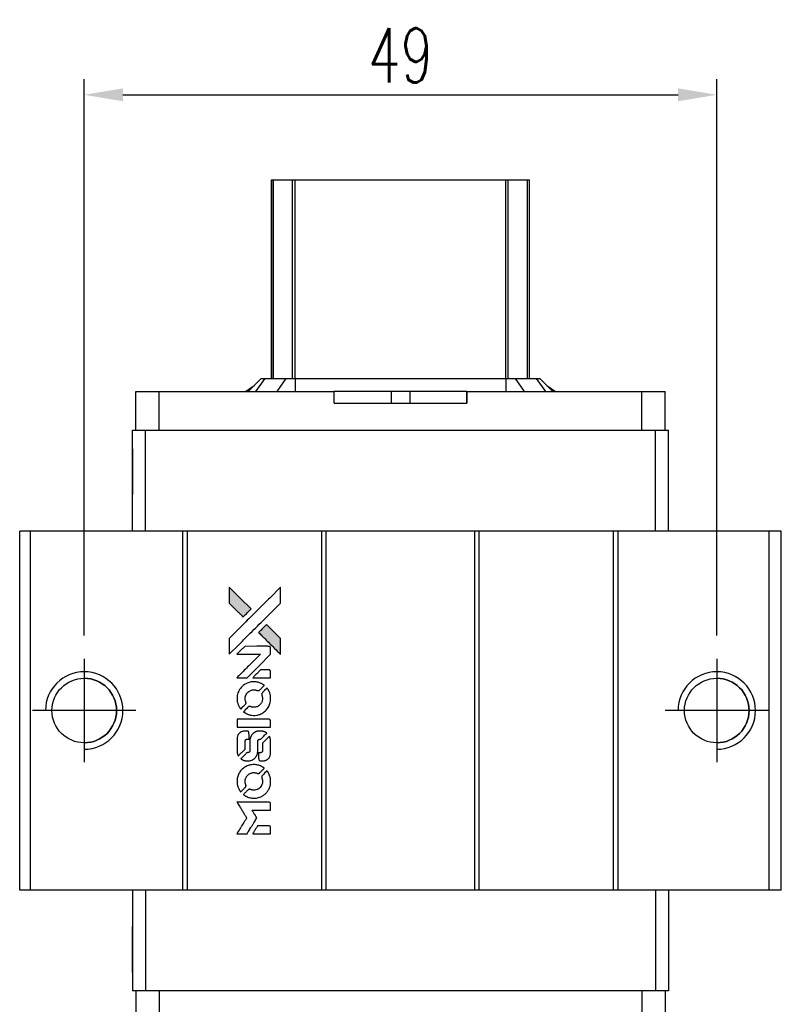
# Model space of a CAD drawing. Header units: millimetres. Extents: x 748 to 1021, y 329 to 555.
# Tile 2 of 3: x 766 to 825, y 479 to 555. Entities that reach past the tile are written whole.
import ezdxf

# ---------------------------------------------------------------- set-up
doc = ezdxf.new("R2010")
doc.units = ezdxf.units.MM
doc.header["$LTSCALE"] = 0.15
doc.layers.get('0').update_dxf_attribs({"linetype": 'CONTINUOUS'})
doc.layers.get('DEFPOINTS').update_dxf_attribs({"linetype": 'CONTINUOUS'})
doc.styles.add('DIM-7', font='SIMPLEX.shx', dxfattribs={"width": 0.7, "bigfont": 'chineset.shx'})
doc.dimstyles.new('CNS', dxfattribs={"dimtxt": 3.5, "dimasz": 2.5, "dimexe": 1, "dimexo": 1.5, "dimgap": 0.09, "dimtad": 0, "dimdsep": 46, "dimtxsty": 'DIM-7', "dimcen": 0.09, "dimclrd": 1, "dimclre": 1, "dimclrt": 4, "dimadec": 0, "dimazin": 0, "dimtfac": 1, "dimtix": 1, "dimtmove": 2, "dimatfit": 3, "dimfxl": 1, "dimtvp": 0.971429, "dimtolj": 1, "dimarcsym": 0})

# ---------------------------------------------------------------- blocks, each defined once
blk = doc.blocks.new('A$Cd6668f32')
at = {"linetype": 'Continuous'}
h = blk.add_hatch(color=256, dxfattribs=at)
h.dxf.hatch_style = 1
h.paths.add_polyline_path([(0, 19.087), (0, 18.47), (0, 17.853), (0.535, 17.322, 0.000288), (0.741, 17.118, 0.000479), (0.914, 16.947, 0.000013), (1.072, 16.792, 0.197177), (1.074, 16.791, 0.197497), (1.076, 16.792, 0.00004), (1.166, 16.88, 0.000834), (1.265, 16.979, 0.000506), (1.383, 17.096), (1.688, 17.402), (0.844, 18.244)])
h.paths.add_polyline_path([(2.888, 16.199), (2.581, 15.893, 0.000476), (2.464, 15.775, 0.000789), (2.365, 15.676, 0.000035), (2.276, 15.586, 0.19758), (2.275, 15.583, 0.198396), (2.276, 15.581, 0.000019), (2.398, 15.459, 0.000582), (2.532, 15.324, 0.000351), (2.692, 15.165, 0.000108), (3.37, 14.49, 0.000692), (3.714, 14.148, 0.000077), (3.952, 13.913, 0.197527), (3.96, 13.909, 0.410181), (3.964, 13.913, 0.000493), (3.966, 14.039, 0.002424), (3.967, 14.214, 0.000529), (3.968, 14.515), (3.968, 15.119), (3.428, 15.659)])
for points in [[(0.535, 17.322, 0.000288), (0.741, 17.118, 0.000479), (0.914, 16.947, 0.000013), (1.072, 16.792, 0.197177), (1.074, 16.791, 0.197497), (1.076, 16.792, 0.00004), (1.166, 16.88, 0.000836), (1.265, 16.979, 0.000505), (1.383, 17.096), (1.688, 17.402), (0.844, 18.244), (0, 19.087), (0, 18.47), (0, 17.853)], [(0.742, 14.634, -0.000056), (1.112, 15.004, -0.000021), (1.631, 15.521, -0.000021), (2.196, 16.085, -0.000025), (2.726, 16.614), (3.968, 17.852), (3.966, 18.466), (3.965, 19.08), (3.131, 18.252, 0.000274), (2.731, 17.854, 0.000123), (2.205, 17.331, 0.000121), (1.65, 16.777, 0.000165), (1.149, 16.277), (0, 15.13), (0, 14.512), (0, 13.894)], [(2.692, 15.165, 0.000108), (3.37, 14.49, 0.000692), (3.714, 14.148, 0.000077), (3.952, 13.913, 0.197527), (3.96, 13.909, 0.410182), (3.964, 13.913, 0.000493), (3.966, 14.039, 0.002424), (3.967, 14.214, 0.000529), (3.968, 14.514), (3.968, 15.119), (3.428, 15.659), (2.888, 16.199), (2.581, 15.893, 0.000476), (2.464, 15.775, 0.000789), (2.365, 15.676, 0.000035), (2.276, 15.586, 0.19758), (2.275, 15.583, 0.198396), (2.276, 15.581, 0.000019), (2.398, 15.459, 0.000582), (2.532, 15.324, 0.000351)], [(0.983, 12.071), (1.377, 12.071), (2.29, 12.986), (3.203, 13.9), (3.202, 14.155, 0.0008), (3.2, 14.319, 0.010795), (3.199, 14.379, 0.030495), (3.195, 14.412, 0.080372), (3.187, 14.434, 0.03816), (3.173, 14.456, 0.041799), (3.156, 14.474, 0.042486), (3.137, 14.49, 0.042078), (3.115, 14.502, 0.099276), (3.084, 14.509, 0.003302), (2.957, 14.511, 0.002586), (2.735, 14.512, 0.000204), (2.145, 14.511), (1.198, 14.509), (0.895, 14.205), (0.592, 13.9), (1.501, 13.897), (2.41, 13.894), (1.511, 12.999, 0.000253), (1.165, 12.655, 0.000412), (0.872, 12.363, 0.000041), (0.611, 12.101, 0.041338), (0.6, 12.088), (0.588, 12.071)], [(2.515, 12.071), (3.204, 12.071), (3.202, 12.328), (3.2, 12.585), (3.182, 12.615, 0.03146), (3.172, 12.628, 0.026444), (3.16, 12.641, 0.026444), (3.147, 12.653, 0.031457), (3.134, 12.663), (3.104, 12.681), (2.763, 12.683), (2.422, 12.684), (2.124, 12.383, 0.000745), (2.01, 12.267, 0.001228), (1.914, 12.168, 0.000087), (1.828, 12.079, 0.195134), (1.826, 12.076, 0.412117), (1.828, 12.074, 0.000048), (2.029, 12.073, 0.00109), (2.251, 12.072, 0.000653)], [(0.608, 10.325, 0.023681), (0.624, 10.217, 0.022402), (0.651, 10.109, 0.021929), (0.688, 10.001, 0.020503), (0.735, 9.895, 0.013745), (0.767, 9.835, 0.009767), (0.806, 9.769, 0.009658), (0.844, 9.709, 0.027804), (0.874, 9.67), (0.887, 9.655), (1.078, 9.845, 0.002053), (1.169, 9.938, 0.006738), (1.229, 10, 0.007826), (1.268, 10.044, 0.063909), (1.283, 10.066, 0.061532), (1.296, 10.1, 0.068674), (1.298, 10.135, 0.052072), (1.292, 10.177, 0.019648), (1.274, 10.233, -0.018366), (1.252, 10.302, -0.0288), (1.239, 10.362, -0.029061), (1.234, 10.423, -0.019155), (1.234, 10.494, -0.053809), (1.256, 10.647, -0.058833), (1.31, 10.786, -0.058566), (1.396, 10.91, -0.052525), (1.511, 11.016, -0.044733), (1.608, 11.075, -0.040573), (1.718, 11.119, -0.041123), (1.832, 11.143, -0.04951), (1.941, 11.147, -0.017369), (1.992, 11.142, -0.024255), (2.037, 11.134, -0.023787), (2.082, 11.121, -0.015798), (2.132, 11.102, 0.010631), (2.164, 11.09, 0.033653), (2.186, 11.083, 0.037806), (2.207, 11.08, 0.016307), (2.236, 11.08, 0.068179), (2.291, 11.087, 0.095747), (2.335, 11.11, 0.033418), (2.394, 11.162, 0.002133), (2.556, 11.327, 0.001452), (2.646, 11.42, 0.012393), (2.685, 11.463, 0.020479), (2.706, 11.489, 0.344362), (2.705, 11.499, 0.074287), (2.683, 11.519, 0.005454), (2.612, 11.564, 0.008391), (2.539, 11.609, 0.017097), (2.479, 11.641, 0.027375), (2.355, 11.693, 0.02835), (2.228, 11.731, 0.027723), (2.095, 11.755, 0.023913), (1.954, 11.766, 0.027047), (1.784, 11.762, 0.031685), (1.624, 11.739, 0.032425), (1.472, 11.697, 0.031013), (1.324, 11.634, 0.037914), (1.149, 11.53, 0.040153), (0.995, 11.403, 0.039834), (0.863, 11.252, 0.036173), (0.751, 11.076, 0.040752), (0.676, 10.905, 0.035885), (0.625, 10.715, 0.035491), (0.602, 10.519, 0.037615)], [(1.139, 9.412, 0.018008), (1.195, 9.376, 0.009842), (1.266, 9.335, 0.009807), (1.34, 9.296, 0.015716), (1.405, 9.266, 0.048467), (1.637, 9.193, 0.045841), (1.884, 9.164, 0.046006), (2.131, 9.18, 0.049638), (2.364, 9.242, 0.064819), (2.667, 9.403, 0.06695), (2.916, 9.634, 0.066691), (3.095, 9.924, 0.063505), (3.195, 10.255, 0.03135), (3.204, 10.34, 0.010439), (3.207, 10.465, 0.010391), (3.204, 10.59, 0.032408), (3.195, 10.673, 0.015696), (3.175, 10.771, 0.018095), (3.149, 10.863, 0.018551), (3.118, 10.951, 0.018352), (3.08, 11.037, 0.015568), (3.05, 11.094, 0.009832), (3.012, 11.158, 0.009795), (2.973, 11.218, 0.023727), (2.941, 11.26), (2.927, 11.277), (2.738, 11.09, 0.001528), (2.631, 10.984, 0.010022), (2.578, 10.93, 0.019586), (2.548, 10.895, 0.061865), (2.532, 10.869, 0.055054), (2.52, 10.828, 0.061607), (2.516, 10.788, 0.048725), (2.523, 10.741, 0.020221), (2.541, 10.679, -0.017722), (2.56, 10.613, -0.02685), (2.572, 10.554, -0.02759), (2.577, 10.495, -0.020233), (2.577, 10.429, -0.04793), (2.559, 10.304, -0.048386), (2.517, 10.185, -0.047866), (2.453, 10.076, -0.044964), (2.367, 9.978, -0.04333), (2.266, 9.895, -0.050921), (2.156, 9.837, -0.051473), (2.038, 9.802, -0.0459), (1.911, 9.79, -0.019014), (1.85, 9.793, -0.024114), (1.793, 9.8, -0.025081), (1.74, 9.812, -0.023892), (1.687, 9.83, 0.008624), (1.645, 9.845, 0.026486), (1.616, 9.853, 0.035074), (1.591, 9.857, 0.02756), (1.564, 9.858, 0.087163), (1.52, 9.849, 0.073291), (1.479, 9.826, 0.028074), (1.421, 9.775, 0.002594), (1.284, 9.639), (1.091, 9.446)], [(1.901, 8.251), (3.2, 8.253), (3.2, 8.508), (3.2, 8.763), (3.185, 8.793, 0.071429), (3.167, 8.818, 0.054799), (3.141, 8.84, 0.053585), (3.11, 8.856, 0.060698), (3.078, 8.865, 0.033975), (3.025, 8.868, 0.000112), (2.364, 8.868, 0.000726), (1.717, 8.867, 0.001084), (1.151, 8.864), (0.601, 8.86), (0.601, 8.555), (0.601, 8.25)], [(0.605, 6.348, 0.018538), (0.61, 6.309, 0.010695), (0.619, 6.262, 0.01068), (0.63, 6.216, 0.017678), (0.641, 6.177, 0.013849), (0.657, 6.133, 0.011814), (0.676, 6.088, 0.004513), (0.696, 6.046, 0.290035), (0.702, 6.042, 0.196418), (0.706, 6.043, 0.000124), (0.782, 6.118, 0.001477), (0.867, 6.202, 0.000898), (0.966, 6.301), (1.225, 6.56), (1.227, 6.885, -0.001471), (1.229, 7.13, -0.028714), (1.234, 7.206, -0.097073), (1.248, 7.248, -0.084199), (1.278, 7.284, -0.042698), (1.301, 7.302, -0.053912), (1.325, 7.313, -0.051004), (1.352, 7.319, -0.032967), (1.385, 7.322, 0.00807), (1.401, 7.322, 0.003023), (1.425, 7.323, 0.002994), (1.45, 7.324, 0.003629), (1.473, 7.326), (1.529, 7.33), (1.529, 7.578, 0.001618), (1.529, 7.697, 0.005206), (1.527, 7.775, 0.00535), (1.525, 7.83, 0.060675), (1.522, 7.852, 0.048484), (1.517, 7.863, 0.02389), (1.508, 7.878, 0.022812), (1.498, 7.892, 0.02462), (1.487, 7.905, 0.061781), (1.455, 7.93, 0.080179), (1.421, 7.944, 0.048561), (1.373, 7.951, 0.010021), (1.287, 7.952, 0.016602), (1.171, 7.949, 0.031409), (1.078, 7.937, 0.036474), (0.998, 7.915, 0.03439), (0.92, 7.881, 0.065928), (0.797, 7.795, 0.069066), (0.702, 7.682, 0.065697), (0.639, 7.542, 0.051559), (0.607, 7.378, 0.020904), (0.603, 7.29, 0.000451), (0.602, 6.861, 0.000419), (0.601, 6.43, 0.022759)], [(0.942, 5.779, 0.023289), (1.004, 5.739, 0.026845), (1.066, 5.708, 0.026047), (1.134, 5.682, 0.019751), (1.21, 5.661, 0.013249), (1.253, 5.652, 0.025169), (1.288, 5.647, 0.016532), (1.332, 5.645, 0.002937), (1.414, 5.645, 0.003317), (1.487, 5.645, 0.011808), (1.534, 5.647, 0.01777), (1.569, 5.65, 0.021476), (1.602, 5.656, 0.04325), (1.74, 5.699, 0.045753), (1.866, 5.764, 0.04649), (1.976, 5.851, 0.047672), (2.067, 5.955, 0.025315), (2.096, 6, 0.015208), (2.126, 6.056, 0.01512), (2.152, 6.114, 0.022488), (2.172, 6.167, 0.027857), (2.193, 6.249, 0.034138), (2.204, 6.328, 0.014286), (2.208, 6.447, 0.00124), (2.208, 6.752, -0.00103), (2.209, 6.939, -0.002552), (2.21, 7.076, -0.001594), (2.212, 7.18, -0.047676), (2.215, 7.206, -0.085307), (2.233, 7.251, -0.097789), (2.265, 7.286, -0.085947), (2.311, 7.308, -0.051339), (2.371, 7.319, 0.014634), (2.391, 7.322, 0.015028), (2.412, 7.325, 0.014927), (2.429, 7.329, 0.059415), (2.439, 7.333, 0.070595), (2.461, 7.349, 0.00028), (2.679, 7.565, 0.000111), (2.902, 7.785, 0.200239), (2.906, 7.795, 0.268906), (2.902, 7.801, 0.001866), (2.849, 7.831, 0.007532), (2.797, 7.86, 0.017818), (2.757, 7.879, 0.013256), (2.714, 7.896, 0.011636), (2.667, 7.912, 0.011528), (2.619, 7.927, 0.012303), (2.572, 7.938, 0.0423), (2.498, 7.948, 0.013657), (2.388, 7.95, 0.013857), (2.276, 7.946, 0.037428), (2.198, 7.935, 0.014927), (2.146, 7.923, 0.0122), (2.091, 7.906, 0.012518), (2.04, 7.887, 0.023062), (1.999, 7.869, 0.065961), (1.853, 7.77, 0.06055), (1.732, 7.633, 0.059676), (1.646, 7.47, 0.060497), (1.602, 7.291, 0.025683), (1.599, 7.253, 0.001528), (1.597, 7.138, 0.002124), (1.596, 6.992, 0.001173), (1.596, 6.814, -0.000809), (1.595, 6.501, -0.017164), (1.592, 6.409, -0.063931), (1.582, 6.36, -0.108429), (1.561, 6.325, -0.052941), (1.537, 6.305, -0.063675), (1.511, 6.291, -0.050562), (1.478, 6.283, -0.020337), (1.432, 6.278, 0.009897), (1.404, 6.276, 0.016482), (1.38, 6.273, 0.019019), (1.361, 6.269, 0.06043), (1.349, 6.264, 0.076267), (1.322, 6.244, 0.00054), (1.12, 6.04, 0.000307), (0.914, 5.832, 0.142594), (0.905, 5.815, 0.232419), (0.907, 5.81, 0.022995), (0.915, 5.801, 0.024627), (0.927, 5.79, 0.015407)], [(2.287, 5.744, 0.065483), (2.302, 5.715, 0.053271), (2.325, 5.687, 0.052018), (2.354, 5.665, 0.0556), (2.386, 5.649, 0.036839), (2.407, 5.644, 0.026922), (2.431, 5.641, 0.016905), (2.464, 5.639, 0.004317), (2.518, 5.639, 0.016369), (2.63, 5.643, 0.029936), (2.721, 5.655, 0.03418), (2.801, 5.676, 0.031327), (2.88, 5.708, 0.046935), (2.976, 5.767, 0.054053), (3.055, 5.84, 0.053701), (3.117, 5.929, 0.045364), (3.162, 6.034, 0.032479), (3.187, 6.127, 0.03386), (3.198, 6.221, 0.013578), (3.202, 6.368, 0.001155), (3.202, 6.749, 0.000413), (3.2, 7.075, 0.005008), (3.198, 7.2, 0.013199), (3.194, 7.271, 0.033956), (3.187, 7.322, 0.013909), (3.174, 7.375, 0.010864), (3.157, 7.431, 0.010938), (3.139, 7.483, 0.028702), (3.123, 7.518), (3.109, 7.545), (2.844, 7.283), (2.578, 7.021), (2.578, 6.715, -0.001504), (2.578, 6.584, -0.00328), (2.577, 6.483, -0.001901), (2.575, 6.405, -0.061333), (2.572, 6.386, -0.063621), (2.561, 6.36, -0.048633), (2.543, 6.334, -0.046769), (2.519, 6.311, -0.047961), (2.491, 6.294, -0.02678), (2.468, 6.283, -0.050957), (2.448, 6.278, -0.029398), (2.422, 6.275, -0.00401), (2.366, 6.273), (2.275, 6.271), (2.275, 6.024, 0.001061), (2.276, 5.877, 0.009147), (2.277, 5.811, 0.020721), (2.281, 5.772, 0.051619)], [(0.608, 3.916, 0.024131), (0.625, 3.804, 0.022344), (0.653, 3.692, 0.021883), (0.692, 3.58, 0.020884), (0.741, 3.471, 0.010669), (0.773, 3.408, 0.010389), (0.809, 3.347, 0.010913), (0.844, 3.292, 0.022227), (0.874, 3.251), (0.886, 3.236), (1.08, 3.433, 0.002452), (1.155, 3.51, 0.003628), (1.22, 3.579, 0.001662), (1.275, 3.638, 0.070159), (1.284, 3.652, 0.047671), (1.289, 3.663, 0.018624), (1.293, 3.679, 0.017921), (1.296, 3.697, 0.018804), (1.297, 3.715, 0.018255), (1.298, 3.74, 0.041312), (1.296, 3.759, 0.037164), (1.291, 3.778, 0.012342), (1.28, 3.805, -0.015101), (1.256, 3.871, -0.035998), (1.243, 3.922, -0.033244), (1.237, 3.976, -0.011249), (1.236, 4.055, -0.004059), (1.236, 4.12, -0.019693), (1.238, 4.156, -0.027943), (1.243, 4.186, -0.014411), (1.252, 4.224, -0.033089), (1.282, 4.312, -0.033887), (1.323, 4.394, -0.034021), (1.375, 4.47, -0.033942), (1.437, 4.539, -0.02816), (1.508, 4.6, -0.035032), (1.58, 4.648, -0.035269), (1.658, 4.685, -0.029196), (1.746, 4.713, -0.037862), (1.847, 4.732, -0.043657), (1.944, 4.733, -0.043064), (2.042, 4.718, -0.035184), (2.143, 4.686, 0.033699), (2.19, 4.67, 0.052815), (2.233, 4.664, 0.059167), (2.273, 4.667, 0.058972), (2.31, 4.68, 0.059208), (2.339, 4.698, 0.021125), (2.376, 4.73, 0.008691), (2.437, 4.789, 0.000851), (2.581, 4.936, 0.001873), (2.655, 5.011, 0.013884), (2.689, 5.048, 0.022355), (2.706, 5.071, 0.341453), (2.706, 5.08, 0.073011), (2.685, 5.099, 0.004587), (2.616, 5.144, 0.00748), (2.545, 5.188, 0.016837), (2.489, 5.218, 0.028606), (2.353, 5.278, 0.031352), (2.216, 5.32, 0.031004), (2.073, 5.344, 0.0268), (1.92, 5.352, 0.026698), (1.759, 5.344, 0.03002), (1.606, 5.318, 0.030357), (1.458, 5.274, 0.028554), (1.314, 5.212, 0.062944), (1.046, 5.034, 0.062206), (0.83, 4.794, 0.062448), (0.68, 4.509, 0.064355), (0.607, 4.199, 0.017377), (0.603, 4.137, 0.008369), (0.602, 4.057, 0.008367), (0.603, 3.977, 0.01757)], [(1.136, 2.999, 0.064158), (1.438, 2.838, 0.06356), (1.771, 2.758, 0.064004), (2.112, 2.765, 0.066747), (2.434, 2.858, 0.04321), (2.636, 2.968, 0.044737), (2.813, 3.11, 0.044901), (2.962, 3.281, 0.044184), (3.079, 3.477, 0.026293), (3.141, 3.626, 0.033344), (3.182, 3.769, 0.033227), (3.203, 3.917, 0.025815), (3.207, 4.079, 0.023119), (3.196, 4.235, 0.031044), (3.171, 4.374, 0.031337), (3.129, 4.507, 0.024258), (3.067, 4.647, 0.015622), (3.041, 4.696, 0.008495), (3.006, 4.754, 0.008415), (2.969, 4.81, 0.020814), (2.94, 4.849), (2.926, 4.867), (2.737, 4.68, 0.002843), (2.597, 4.54, 0.033917), (2.547, 4.482, 0.087906), (2.525, 4.439, 0.073302), (2.518, 4.388, 0.022047), (2.519, 4.363, 0.026465), (2.522, 4.34, 0.022233), (2.528, 4.314, 0.009985), (2.539, 4.281, -0.039011), (2.569, 4.16, -0.044398), (2.578, 4.041, -0.045096), (2.566, 3.925, -0.04265), (2.534, 3.81, -0.071154), (2.444, 3.647, -0.068827), (2.312, 3.514, -0.068713), (2.149, 3.422, -0.070507), (1.968, 3.379, -0.028605), (1.89, 3.376, -0.031418), (1.816, 3.382, -0.031044), (1.741, 3.398, -0.02668), (1.666, 3.423, 0.038913), (1.621, 3.437, 0.043732), (1.576, 3.443, 0.047754), (1.535, 3.441, 0.075756), (1.502, 3.431, 0.07294), (1.484, 3.419, 0.003456), (1.433, 3.371, 0.005023), (1.367, 3.309, 0.002422), (1.285, 3.228, 0.000819), (1.211, 3.154, 0.001349), (1.149, 3.092, 0.0001), (1.093, 3.035, 0.205335), (1.092, 3.033, 0.219821), (1.093, 3.031, 0.002494), (1.105, 3.022, 0.007089), (1.12, 3.011, 0.004494)], [(0.988, 0), (1.381, 0), (1.447, 0.108, -0.000297), (1.487, 0.174, -0.000037), (1.575, 0.317, -0.000043), (1.68, 0.488, -0.000036), (1.792, 0.67, 0.000044), (1.901, 0.848, 0.000063), (1.998, 1.007, 0.000035), (2.08, 1.141, 0.0009), (2.103, 1.177), (2.134, 1.23), (2.092, 1.299, 0.001175), (2.067, 1.339, 0.000208), (2.021, 1.413, 0.000225), (1.967, 1.5, 0.000203), (1.911, 1.59, -0.000711), (1.857, 1.676, -0.001119), (1.811, 1.75, -0.000263), (1.772, 1.815, -0.04589), (1.768, 1.822, -0.519312), (1.772, 1.829, -0.001914), (1.878, 1.83, -0.003124), (2.051, 1.832, -0.000285), (2.484, 1.832), (3.203, 1.832), (3.203, 2.083, 0.001727), (3.203, 2.263, 0.025279), (3.199, 2.326, 0.073886), (3.189, 2.363, 0.07426), (3.169, 2.396, 0.03264), (3.161, 2.404, 0.01784), (3.151, 2.413, 0.017712), (3.139, 2.422, 0.026854), (3.128, 2.428), (3.103, 2.442), (1.848, 2.443), (0.593, 2.445), (0.602, 2.431, -0.004595), (0.608, 2.421, -0.00016), (0.632, 2.383, -0.000298), (0.66, 2.338, -0.000208), (0.692, 2.287, 0.000986), (0.785, 2.137, 0.00025), (0.936, 1.895, 0.000268), (1.098, 1.637, 0.000436), (1.236, 1.417, -0.002932), (1.281, 1.345, -0.004718), (1.319, 1.283, -0.001113), (1.35, 1.228, -0.227179), (1.351, 1.222, -0.045982), (1.348, 1.216, -0.000145), (1.303, 1.143, -0.000825), (1.252, 1.06, -0.000517), (1.192, 0.964, 0.000056), (0.986, 0.632, 0.000289), (0.872, 0.449, 0.000481), (0.788, 0.312, 0.000418), (0.699, 0.168), (0.596, 0)], [(2.512, 0), (3.203, 0), (3.203, 0.252, 0.000842), (3.203, 0.412, 0.010591), (3.201, 0.473, 0.028995), (3.198, 0.507, 0.069543), (3.19, 0.531, 0.051063), (3.177, 0.553, 0.039932), (3.158, 0.574, 0.039414), (3.136, 0.592, 0.045845), (3.113, 0.606, 0.094811), (3.089, 0.612, 0.007124), (3.021, 0.614, 0.004713), (2.905, 0.615, 0.000534), (2.642, 0.615), (2.194, 0.615), (2.155, 0.552, 0.000828), (2.041, 0.367, 0.000879), (1.93, 0.185, 0.000048), (1.822, 0.008, 0.137596), (1.82, 0.003, 0.413028), (1.821, 0.002, 0.000016), (2.023, 0.001, 0.000623), (2.247, 0, 0.000374)]]:
    blk.add_lwpolyline(points, format="xyb", close=True)
blk = doc.blocks.new('*D143')
at = {"color": 7, "lineweight": -2}
for p, q in [((770.943, 507.598), (770.943, 550.678)), ((819.943, 507.598), (819.943, 550.678)), ((773.943, 549.478), (816.943, 549.478))]:
    blk.add_line(p, q, dxfattribs=at)
at = {"color": 7}
for points in [[(773.943, 549.978), (773.943, 548.978), (770.943, 549.478)], [(816.943, 549.978), (816.943, 548.978), (819.943, 549.478)]]:
    blk.add_solid(points, dxfattribs=at)
at = {"layer": 'DEFPOINTS', "color": 0}
for p in [(819.943, 549.478), (770.943, 505.798), (819.943, 505.798)]:
    blk.add_point(p, dxfattribs=at)
at = {"color": 7, "insert": (795.443, 552.538), "char_height": 4.2, "attachment_point": 5, "style": 'DIM-7'}
blk.add_mtext('\\A1;49', dxfattribs=at)

msp = doc.modelspace()

# ---------------------------------------------------------------- linework, layer by layer
at = {"color": 7, "linetype": 'Continuous', "lineweight": 25}
for p, q in [((785.443, 527.498), (785.443, 542.898)), ((785.443, 527.498), (785.443, 542.898)), ((785.443, 527.498), (785.443, 542.898)), ((785.443, 542.898), (785.443, 527.498)), ((785.609, 527.498), (785.609, 542.898)), ((787.089, 527.498), (787.089, 542.898)), ((787.287, 542.898), (803.599, 542.898)), ((787.287, 527.498), (787.287, 542.898)), ((803.599, 527.498), (803.599, 542.898)), ((803.796, 527.498), (803.796, 542.898)), ((805.276, 527.498), (805.276, 542.898)), ((805.443, 527.498), (805.443, 542.898)), ((783.447, 526.498), (784.115, 526.971)), ((784.643, 527.498), (783.643, 526.498)), ((784.643, 527.498), (783.643, 526.498)), ((784.927, 527.498), (784.212, 526.498)), ((784.643, 527.498), (784.927, 527.498)), ((784.643, 527.498), (784.643, 527.498)), ((784.927, 527.498), (786.572, 527.498)), ((786.572, 527.498), (785.856, 526.498)), ((786.572, 527.498), (787.287, 527.498)), ((787.287, 527.498), (787.287, 526.498)), ((787.287, 527.498), (803.599, 527.498)), ((803.599, 527.498), (803.599, 526.498)), ((803.599, 527.498), (804.314, 527.498)), ((804.314, 527.498), (805.029, 526.498)), ((804.314, 527.498), (805.958, 527.498)), ((805.958, 527.498), (806.673, 526.498)), ((805.958, 527.498), (806.243, 527.498)), ((806.243, 527.498), (807.243, 526.498)), ((806.771, 526.97), (807.438, 526.498)), ((774.943, 523.498), (774.943, 526.498)), ((774.943, 526.498), (776.743, 526.498)), ((774.943, 525.598), (774.943, 526.498)), ((774.943, 523.498), (774.943, 526.498)), ((774.943, 525.598), (774.943, 526.498)), ((774.943, 526.498), (774.943, 526.498)), ((774.943, 526.498), (774.943, 526.498)), ((774.943, 526.498), (774.943, 526.498)), ((776.743, 523.498), (776.743, 526.498)), ((776.743, 526.498), (790.3, 526.498)), ((790.3, 525.598), (790.3, 526.498)), ((794.72, 526.498), (790.3, 526.498)), ((794.72, 526.498), (794.72, 525.598)), ((796.166, 526.498), (794.72, 526.498)), ((796.166, 526.498), (796.166, 525.598)), ((800.586, 526.498), (796.166, 526.498)), ((800.586, 525.598), (800.586, 526.498)), ((800.586, 526.498), (814.143, 526.498)), ((800.586, 526.498), (800.586, 525.598)), ((800.586, 526.498), (800.586, 526.498)), ((800.586, 525.598), (800.586, 526.498)), ((800.586, 526.498), (800.586, 525.598)), ((814.143, 523.498), (814.143, 526.498)), ((814.143, 526.498), (815.943, 526.498)), ((815.943, 523.498), (815.943, 526.498)), ((774.943, 525.598), (774.943, 525.598)), ((790.3, 525.598), (800.586, 525.598)), ((800.586, 525.598), (800.586, 525.598)), ((774.693, 515.698), (774.693, 523.498)), ((774.693, 523.498), (775.693, 523.498)), ((774.693, 515.698), (774.693, 523.498)), ((774.693, 523.498), (774.693, 523.498)), ((775.693, 515.698), (775.693, 523.498)), ((775.693, 523.498), (815.193, 523.498)), ((815.193, 515.698), (815.193, 523.498)), ((815.193, 523.498), (816.193, 523.498)), ((816.193, 515.698), (816.193, 523.498)), ((765.943, 487.898), (765.943, 515.698)), ((766.793, 515.698), (765.943, 515.698)), ((765.943, 487.898), (765.943, 515.698)), ((765.943, 515.698), (765.943, 515.698)), ((766.793, 487.898), (766.793, 515.698)), ((778.593, 515.698), (766.793, 515.698)), ((778.593, 487.898), (778.593, 515.698)), ((778.943, 515.698), (778.593, 515.698)), ((778.943, 487.898), (778.943, 515.698)), ((789.343, 515.698), (778.943, 515.698)), ((789.343, 487.898), (789.343, 515.698)), ((789.693, 515.698), (789.343, 515.698)), ((789.693, 487.898), (789.693, 515.698)), ((801.193, 515.698), (789.693, 515.698)), ((801.193, 487.898), (801.193, 515.698)), ((801.543, 515.698), (801.193, 515.698)), ((801.543, 487.898), (801.543, 515.698)), ((811.943, 515.698), (801.543, 515.698)), ((811.943, 487.898), (811.943, 515.698)), ((812.293, 515.698), (811.943, 515.698)), ((812.293, 487.898), (812.293, 515.698)), ((823.993, 515.698), (812.293, 515.698)), ((823.993, 487.898), (823.993, 515.698)), ((824.943, 515.698), (823.993, 515.698)), ((824.943, 487.898), (824.943, 515.698)), ((766.793, 487.898), (765.943, 487.898)), ((765.943, 487.898), (765.943, 487.898)), ((778.593, 487.898), (766.793, 487.898)), ((774.693, 487.898), (774.693, 480.098)), ((774.693, 487.898), (774.693, 480.098)), ((775.693, 487.898), (775.693, 480.098)), ((778.943, 487.898), (778.593, 487.898)), ((789.343, 487.898), (778.943, 487.898)), ((789.693, 487.898), (789.343, 487.898)), ((801.193, 487.898), (789.693, 487.898)), ((801.543, 487.898), (801.193, 487.898)), ((811.943, 487.898), (801.543, 487.898)), ((812.293, 487.898), (811.943, 487.898)), ((823.993, 487.898), (812.293, 487.898)), ((815.193, 487.898), (815.193, 480.098)), ((816.193, 487.898), (816.193, 480.098)), ((824.943, 487.898), (823.993, 487.898)), ((775.693, 480.098), (774.693, 480.098)), ((774.693, 480.098), (774.693, 480.098)), ((774.943, 480.098), (774.943, 477.098)), ((774.943, 480.098), (774.943, 477.098)), ((815.193, 480.098), (775.693, 480.098)), ((776.743, 480.098), (776.743, 477.098)), ((814.143, 480.098), (814.143, 477.098)), ((816.193, 480.098), (815.193, 480.098)), ((815.943, 480.098), (815.943, 477.098))]:
    msp.add_line(p, q, dxfattribs=at)
for p, q in [((770.943, 505.798), (770.943, 497.798)), ((819.943, 505.798), (819.943, 497.798)), ((774.943, 501.798), (766.943, 501.798)), ((823.943, 501.798), (815.943, 501.798))]:
    msp.add_line(p, q)
at = {"color": 7, "linetype": 'Continuous', "lineweight": 25, "flags": 128}
for points in [[(774.693, 518.523), (774.693, 518.584), (774.693, 518.761), (774.693, 519.043), (774.693, 519.411), (774.693, 519.839), (774.693, 520.298), (774.693, 520.758), (774.693, 521.186), (774.693, 521.553), (774.693, 521.835), (774.693, 522.013), (774.693, 522.073), (774.693, 522.013), (774.693, 521.835), (774.693, 521.553), (774.693, 521.186), (774.693, 520.758), (774.693, 520.298), (774.693, 519.839), (774.693, 519.411), (774.693, 519.043), (774.693, 518.761), (774.693, 518.584), (774.693, 518.523)], [(774.693, 485.073), (774.693, 485.013), (774.693, 484.835), (774.693, 484.553), (774.693, 484.186), (774.693, 483.758), (774.693, 483.298), (774.693, 482.839), (774.693, 482.411), (774.693, 482.043), (774.693, 481.761), (774.693, 481.584), (774.693, 481.523), (774.693, 481.584), (774.693, 481.761), (774.693, 482.043), (774.693, 482.411), (774.693, 482.839), (774.693, 483.298), (774.693, 483.758), (774.693, 484.186), (774.693, 484.553), (774.693, 484.835), (774.693, 485.013), (774.693, 485.073)]]:
    msp.add_lwpolyline(points, dxfattribs=at)
at = {"color": 7, "linetype": 'Continuous', "lineweight": 25}
for centre in [(770.943, 501.798), (819.943, 501.798)]:
    msp.add_circle(centre, 2.5, dxfattribs=at)
for centre in [(770.943, 501.798), (819.943, 501.798)]:
    msp.add_arc(centre, 3, 270, 179.73213)
for centre in [(770.943, 501.798), (819.943, 501.798)]:
    msp.add_arc(centre, 2.5, 270, 90, dxfattribs=at)
for points, knots in [([(785.443, 542.898), (785.443, 542.898), (785.458, 542.898), (785.521, 542.898), (785.567, 542.898), (785.609, 542.898)], [0, 0, 0, 0, 0.5, 0.5, 1, 1, 1, 1]), ([(785.609, 542.898), (785.783, 542.898), (785.961, 542.898), (786.299, 542.898), (786.459, 542.898), (786.731, 542.898), (786.844, 542.898), (787.01, 542.898), (787.063, 542.898), (787.089, 542.898)], [0, 0, 0, 0, 0.25, 0.25, 0.5, 0.5, 0.75, 0.75, 1, 1, 1, 1]), ([(787.089, 542.898), (787.095, 542.898), (787.119, 542.898), (787.194, 542.898), (787.243, 542.898), (787.287, 542.898)], [0, 0, 0, 0, 0.5, 0.5, 1, 1, 1, 1]), ([(803.599, 542.898), (803.642, 542.898), (803.692, 542.898), (803.767, 542.898), (803.79, 542.898), (803.796, 542.898)], [0, 0, 0, 0, 0.5, 0.5, 1, 1, 1, 1]), ([(803.796, 542.898), (803.822, 542.898), (803.875, 542.898), (804.041, 542.898), (804.154, 542.898), (804.427, 542.898), (804.586, 542.898), (804.924, 542.898), (805.102, 542.898), (805.276, 542.898)], [0, 0, 0, 0, 0.25, 0.25, 0.5, 0.5, 0.75, 0.75, 1, 1, 1, 1]), ([(805.276, 542.898), (805.319, 542.898), (805.364, 542.898), (805.427, 542.898), (805.443, 542.898), (805.443, 542.898)], [0, 0, 0, 0, 0.5, 0.5, 1, 1, 1, 1])]:
    msp.add_open_spline(points, degree=3, knots=knots, dxfattribs=at)

# ---------------------------------------------------------------- block references
msp.add_blockref('A$Cd6668f32', (782.178, 492.258))

# ---------------------------------------------------------------- dimensions: what is measured, and where the dimension line sits
at = {"color": 0}
dim = msp.add_linear_dim(base=(819.943, 549.478), p1=(770.943, 505.798), p2=(819.943, 505.798), dimstyle='CNS', override={"dimscale": 1.2, "dimgap": 0.8, "dimtad": 1, "dimclrd": 7, "dimclre": 7, "dimclrt": 7, "dimadec": 2, "dimazin": 2, "dimtm": 1e-09, "dimtfac": 0.6, "dimtmove": 1, "dimarcsym": 1}, dxfattribs=at)
dim.commit()
dim.dimension.update_dxf_attribs({"geometry": '*D143', "text_midpoint": (795.443, 552.538)})

doc.saveas('drawing.dxf')
